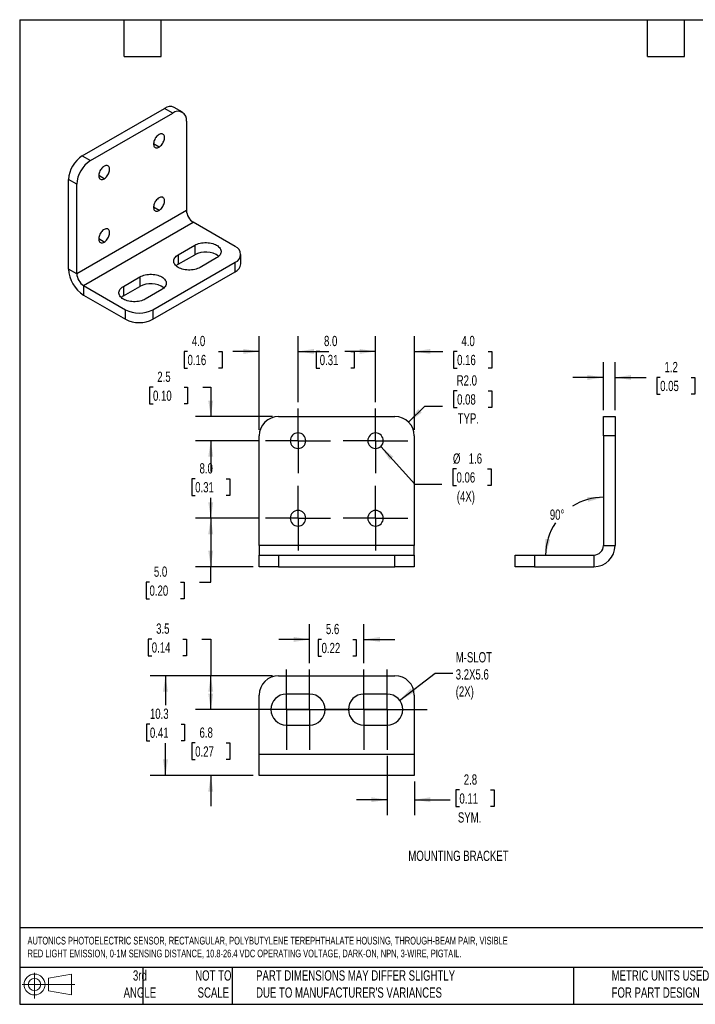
# Model space of a CAD drawing. Header units: millimetres. Extents: x 3 to 137, y 3 to 105.
# Tile 1 of 19: x 3 to 73, y 3 to 105. Entities that reach past the tile are written whole.
import ezdxf

# ---------------------------------------------------------------- set-up
doc = ezdxf.new("R2010")
doc.units = ezdxf.units.MM
doc.header["$LTSCALE"] = 0.5
doc.linetypes.add('CENTERX2', pattern=[20.32, 12.7, -2.54, 2.54, -2.54])
doc.layers.add('CENTER', color=40, linetype='CENTERX2')
doc.layers.add('DIMENSIONS', color=140, linetype='Continuous', lineweight=25)
doc.layers.add('TEXT', color=140, linetype='Continuous', lineweight=25)
doc.styles.add('SLDTEXTSTYLE0', font='TXT', dxfattribs={"width": 0.7})
doc.dimstyles.new('SLDDIMSTYLE0', dxfattribs={"dimtxt": 1.079004, "dimasz": 1.651, "dimexe": 0, "dimexo": 0.0625, "dimgap": 0.269751, "dimtad": 0, "dimtih": 1, "dimtoh": 1, "dimrnd": 1e-09, "dimzin": 12, "dimdsep": 46, "dimtxsty": 'SLDTEXTSTYLE0', "dimsah": 1, "dimcen": 0.09, "dimadec": 0, "dimazin": 3, "dimtfac": 1, "dimtofl": 0, "dimtmove": 0, "dimatfit": 3, "dimfxl": 0, "dimfrac": 2, "dimtolj": 1, "dimtzin": 12, "dimarcsym": 0})
doc.dimstyles.new('SLDDIMSTYLE1', dxfattribs={"dimtxt": 1.079004, "dimasz": 1.651, "dimexe": 0, "dimexo": 0.0625, "dimgap": 0.269751, "dimtad": 0, "dimtih": 1, "dimtoh": 1, "dimrnd": 1e-09, "dimzin": 4, "dimdsep": 46, "dimtxsty": 'SLDTEXTSTYLE0', "dimsah": 1, "dimcen": 0.09, "dimadec": 0, "dimazin": 1, "dimtfac": 1, "dimtofl": 0, "dimtmove": 0, "dimatfit": 3, "dimfxl": 0, "dimfrac": 2, "dimtolj": 1, "dimtzin": 12, "dimarcsym": 0})
doc.dimstyles.new('SLDDIMSTYLE2', dxfattribs={"dimtxt": 1.079004, "dimasz": 1.651, "dimexe": 0, "dimexo": 0.0625, "dimgap": 0.269751, "dimtad": 0, "dimtih": 1, "dimtoh": 1, "dimrnd": 1e-09, "dimzin": 12, "dimdsep": 46, "dimtxsty": 'SLDTEXTSTYLE0', "dimsah": 1, "dimcen": 0.09, "dimadec": 0, "dimazin": 3, "dimtfac": 1, "dimtmove": 0, "dimatfit": 0, "dimfxl": 0, "dimfrac": 2, "dimtolj": 1, "dimtzin": 12, "dimarcsym": 0})
doc.dimstyles.new('SLDDIMSTYLE3', dxfattribs={"dimtxt": 1.079004, "dimasz": 1.651, "dimexe": 0, "dimexo": 0.0625, "dimgap": 0.269751, "dimtad": 0, "dimtih": 1, "dimtoh": 1, "dimrnd": 1e-09, "dimzin": 4, "dimdsep": 46, "dimtxsty": 'SLDTEXTSTYLE0', "dimsah": 1, "dimcen": 0.09, "dimadec": 0, "dimazin": 1, "dimtfac": 1, "dimtmove": 0, "dimatfit": 0, "dimfxl": 0, "dimfrac": 2, "dimtolj": 1, "dimtzin": 12, "dimarcsym": 0})
doc.dimstyles.new('SLDDIMSTYLE5', dxfattribs={"dimtxt": 0.18, "dimasz": 1.651, "dimexe": 0, "dimexo": 0.0625, "dimgap": 0, "dimtad": 0, "dimtih": 1, "dimtoh": 1, "dimdec": 0, "dimrnd": 1e-09, "dimzin": 0, "dimdsep": 46, "dimtxsty": 'Standard', "dimsah": 1, "dimcen": 0.09, "dimadec": 0, "dimazin": 0, "dimtfac": 1.651, "dimtdec": 0, "dimtofl": 0, "dimtmove": 0, "dimatfit": 3, "dimfxl": 0, "dimfrac": 2, "dimtolj": 1, "dimtzin": 0, "dimarcsym": 0})
doc.dimstyles.new('SLDDIMSTYLE6', dxfattribs={"dimtxt": 1.079004, "dimasz": 1.651, "dimexe": 0, "dimexo": 0.0625, "dimgap": 0.269751, "dimtad": 0, "dimtih": 1, "dimtoh": 1, "dimrnd": 1e-09, "dimzin": 4, "dimdsep": 46, "dimtxsty": 'SLDTEXTSTYLE0', "dimsah": 1, "dimcen": 0, "dimadec": 0, "dimazin": 1, "dimtfac": 1, "dimtofl": 0, "dimtmove": 0, "dimatfit": 3, "dimfxl": 0, "dimfrac": 2, "dimtolj": 1, "dimtzin": 12, "dimarcsym": 0})
doc.dimstyles.new('SLDDIMSTYLE7', dxfattribs={"dimtxt": 1.079004, "dimasz": 1.651, "dimexe": 0, "dimexo": 0.0625, "dimgap": 0.269751, "dimtad": 0, "dimtih": 1, "dimtoh": 1, "dimrnd": 1e-09, "dimzin": 12, "dimdsep": 46, "dimtxsty": 'SLDTEXTSTYLE0', "dimsah": 1, "dimcen": 0, "dimadec": 0, "dimazin": 3, "dimtfac": 1, "dimtofl": 0, "dimtmove": 0, "dimatfit": 3, "dimfxl": 0, "dimfrac": 2, "dimtolj": 1, "dimtzin": 12, "dimarcsym": 0})
doc.dimstyles.new('SLDDIMSTYLE8', dxfattribs={"dimtxt": 1.079004, "dimasz": 1.651, "dimexe": 0, "dimexo": 0.0625, "dimgap": 0.269751, "dimtad": 0, "dimtih": 1, "dimtoh": 1, "dimdec": 4, "dimlfac": 0.5, "dimzin": 12, "dimdsep": 46, "dimtxsty": 'SLDTEXTSTYLE0', "dimsah": 1, "dimcen": 0.09, "dimadec": 0, "dimazin": 3, "dimtfac": 1, "dimtdec": 0, "dimtofl": 0, "dimtmove": 0, "dimatfit": 3, "dimfxl": 0, "dimfrac": 2, "dimtolj": 1, "dimtzin": 12, "dimarcsym": 0})

# ---------------------------------------------------------------- blocks, each defined once
blk = doc.blocks.new('Block11')
at = {"color": 7, "linetype": 'Continuous', "lineweight": 18}
for p, q in [((1.29, 2.66), (1.29, 0)), ((2.74, 2.08), (5.09, 2.52)), ((2.74, 0.8), (2.74, 2.08)), ((5.09, 2.52), (5.09, 0.37)), ((0, 1.44), (5.44, 1.44)), ((2.74, 0.8), (5.09, 0.37))]:
    blk.add_line(p, q, dxfattribs=at)
for radius in [1.08, 0.643]:
    blk.add_circle((1.29, 1.44), radius, dxfattribs=at)
blk = doc.blocks.new('Block12')
at = {"color": 7, "linetype": 'Continuous'}
blk.add_blockref('Block11', (0, 0), dxfattribs=at)
blk = doc.blocks.new('_D_12')
at = {"layer": 'DIMENSIONS'}
for p, q in [((22.89, 33.58), (22.89, 36.76)), ((28.31, 33.58), (21.3, 33.58)), ((21.28, 30.14), (20.92, 30.14)), ((20.92, 30.14), (20.92, 28.42)), ((24.49, 30.14), (24.85, 30.14)), ((24.85, 30.14), (24.85, 28.42)), ((20.92, 28.42), (21.28, 28.42)), ((24.85, 28.42), (24.49, 28.42)), ((27.25, 26.78), (21.3, 26.78)), ((22.89, 26.78), (22.89, 23.61))]:
    blk.add_line(p, q, dxfattribs=at)
for points in [[(22.89, 33.58), (23.14, 35.24), (22.63, 35.24)], [(22.89, 26.78), (22.63, 25.13), (23.14, 25.13)]]:
    blk.add_solid(points, dxfattribs=at)
at = {"layer": 'DIMENSIONS', "char_height": 1.058, "attachment_point": 1, "style": 'SLDTEXTSTYLE0'}
for s, insert in [('6.8', (21.73, 31.74)), ('0.27', (21.28, 29.79))]:
    blk.add_mtext(s, dxfattribs=dict(at, insert=insert))
blk = doc.blocks.new('_D_13')
at = {"layer": 'DIMENSIONS'}
for p, q in [((16.8, 40.87), (16.44, 40.87)), ((16.44, 40.87), (16.44, 39.15)), ((20.01, 40.87), (20.37, 40.87)), ((20.37, 40.87), (20.37, 39.15)), ((21.95, 40.87), (22.89, 40.87)), ((22.89, 40.87), (22.89, 37.08)), ((16.44, 39.15), (16.8, 39.15)), ((20.37, 39.15), (20.01, 39.15)), ((29.25, 37.08), (21.3, 37.08)), ((22.89, 33.58), (22.89, 37.08)), ((28.31, 33.58), (21.3, 33.58))]:
    blk.add_line(p, q, dxfattribs=at)
for points in [[(22.89, 37.08), (22.63, 35.43), (23.14, 35.43)], [(22.89, 33.58), (23.14, 35.24), (22.63, 35.24)]]:
    blk.add_solid(points, dxfattribs=at)
at = {"layer": 'DIMENSIONS', "char_height": 1.058, "attachment_point": 1, "style": 'SLDTEXTSTYLE0'}
for s, insert in [('3.5', (17.25, 42.47)), ('0.14', (16.8, 40.52))]:
    blk.add_mtext(s, dxfattribs=dict(at, insert=insert))
blk = doc.blocks.new('_D_14')
at = {"layer": 'DIMENSIONS'}
for p, q in [((29.25, 37.08), (16.63, 37.08)), ((18.21, 37.08), (18.21, 34.04)), ((16.61, 32.08), (16.25, 32.08)), ((16.25, 32.08), (16.25, 30.36)), ((19.82, 32.08), (20.18, 32.08)), ((20.18, 32.08), (20.18, 30.36)), ((16.25, 30.36), (16.61, 30.36)), ((18.21, 26.78), (18.21, 30.12)), ((20.18, 30.36), (19.82, 30.36)), ((27.25, 26.78), (16.63, 26.78))]:
    blk.add_line(p, q, dxfattribs=at)
for points in [[(18.21, 37.08), (17.96, 35.43), (18.47, 35.43)], [(18.21, 26.78), (18.47, 28.44), (17.96, 28.44)]]:
    blk.add_solid(points, dxfattribs=at)
at = {"layer": 'DIMENSIONS', "char_height": 1.058, "attachment_point": 1, "style": 'SLDTEXTSTYLE0'}
for s, insert in [('10.3', (16.61, 33.69)), ('0.41', (16.61, 31.73))]:
    blk.add_mtext(s, dxfattribs=dict(at, insert=insert))
blk = doc.blocks.new('_D_15')
at = {"layer": 'DIMENSIONS'}
for p, q in [((41.09, 28.81), (41.09, 22.7)), ((43.89, 26.15), (43.89, 22.7)), ((48.54, 25.29), (48.18, 25.29)), ((48.18, 25.29), (48.18, 23.58)), ((51.75, 25.29), (52.11, 25.29)), ((52.11, 25.29), (52.11, 23.58)), ((41.09, 24.28), (37.91, 24.28)), ((43.89, 24.28), (47.58, 24.28)), ((48.18, 23.58), (48.54, 23.58)), ((52.11, 23.58), (51.75, 23.58))]:
    blk.add_line(p, q, dxfattribs=at)
for points in [[(41.09, 24.28), (39.44, 24.54), (39.44, 24.03)], [(43.89, 24.28), (45.54, 24.03), (45.54, 24.54)]]:
    blk.add_solid(points, dxfattribs=at)
at = {"layer": 'DIMENSIONS', "char_height": 1.058, "attachment_point": 1, "style": 'SLDTEXTSTYLE0'}
for s, insert in [('2.8', (48.99, 26.9)), ('0.11', (48.54, 24.94)), ('SYM.', (48.38, 22.99))]:
    blk.add_mtext(s, dxfattribs=dict(at, insert=insert))
blk = doc.blocks.new('_D_16')
at = {"layer": 'DIMENSIONS'}
for p, q in [((33.09, 38.36), (33.09, 42.41)), ((38.69, 38.36), (38.69, 42.41)), ((33.09, 40.82), (29.91, 40.82)), ((34.32, 40.82), (33.96, 40.82)), ((33.96, 40.82), (33.96, 39.11)), ((37.53, 40.82), (37.89, 40.82)), ((37.89, 40.82), (37.89, 39.11)), ((38.69, 40.82), (41.86, 40.82)), ((33.96, 39.11), (34.32, 39.11)), ((37.89, 39.11), (37.53, 39.11))]:
    blk.add_line(p, q, dxfattribs=at)
for points in [[(33.09, 40.82), (31.44, 41.08), (31.44, 40.57)], [(38.69, 40.82), (40.34, 40.57), (40.34, 41.08)]]:
    blk.add_solid(points, dxfattribs=at)
at = {"layer": 'DIMENSIONS', "char_height": 1.058, "attachment_point": 1, "style": 'SLDTEXTSTYLE0'}
for s, insert in [('5.6', (34.77, 42.43)), ('0.22', (34.32, 40.47))]:
    blk.add_mtext(s, dxfattribs=dict(at, insert=insert))
blk = doc.blocks.new('SW_CENTERMARKSYMBOL_3')
at = {"layer": 'CENTER', "color": 0}
for p, q in [((0, 2.54), (0, 4.14)), ((0, 0), (0, 2.54)), ((-2.54, 0), (-4.14, 0)), ((0, 0), (-2.54, 0)), ((0, 0), (0, -2.54)), ((0, 0), (2.54, 0)), ((2.54, 0), (4.14, 0)), ((0, -2.54), (0, -4.14))]:
    blk.add_line(p, q, dxfattribs=at)
blk = doc.blocks.new('SW_CENTERMARKSYMBOL_4')
at = {"layer": 'CENTER', "color": 0}
for p, q in [((0, 2.54), (0, 4.14)), ((0, 0), (0, 2.54)), ((-2.54, 0), (-4.14, 0)), ((0, 0), (-2.54, 0)), ((0, 0), (0, -2.54)), ((0, 0), (2.54, 0)), ((2.54, 0), (4.14, 0)), ((0, -2.54), (0, -4.14))]:
    blk.add_line(p, q, dxfattribs=at)
blk = doc.blocks.new('SW_CENTERMARKSYMBOL_5')
at = {"layer": 'CENTER', "color": 0}
for p, q in [((0, 2.54), (0, 4.14)), ((0, 0), (0, 2.54)), ((-2.54, 0), (-4.14, 0)), ((0, 0), (-2.54, 0)), ((0, 0), (0, -2.54)), ((0, 0), (2.54, 0)), ((2.54, 0), (4.14, 0)), ((0, -2.54), (0, -4.14))]:
    blk.add_line(p, q, dxfattribs=at)
blk = doc.blocks.new('SW_CENTERMARKSYMBOL_6')
at = {"layer": 'CENTER', "color": 0}
for p, q in [((0, 2.54), (0, 4.14)), ((0, 0), (0, 2.54)), ((-2.54, 0), (-4.14, 0)), ((0, 0), (-2.54, 0)), ((0, 0), (0, -2.54)), ((0, 0), (2.54, 0)), ((2.54, 0), (4.14, 0)), ((0, -2.54), (0, -4.14))]:
    blk.add_line(p, q, dxfattribs=at)
blk = doc.blocks.new('_D_17')
at = {"layer": 'DIMENSIONS'}
for p, q in [((48.3, 66.47), (47.94, 66.47)), ((47.94, 66.47), (47.94, 64.75)), ((51.51, 66.47), (51.87, 66.47)), ((51.87, 66.47), (51.87, 64.75)), ((43.3, 63.24), (44.96, 64.9)), ((44.96, 64.9), (46.79, 64.9)), ((47.94, 64.75), (48.3, 64.75)), ((51.87, 64.75), (51.51, 64.75))]:
    blk.add_line(p, q, dxfattribs=at)
blk.add_solid([(43.3, 63.24), (44.65, 64.23), (44.29, 64.59)], dxfattribs=at)
at = {"layer": 'DIMENSIONS', "char_height": 1.058, "attachment_point": 1, "style": 'SLDTEXTSTYLE0'}
for s, insert in [('R2.0', (48.26, 68.08)), ('0.08', (48.3, 66.12)), ('TYP.', (48.36, 64.16))]:
    blk.add_mtext(s, dxfattribs=dict(at, insert=insert))
blk = doc.blocks.new('_D_18')
at = {"layer": 'DIMENSIONS'}
for p, q in [((40.42, 60.74), (43.94, 56.85)), ((48.24, 58.42), (47.87, 58.42)), ((47.87, 58.42), (47.87, 56.7)), ((51.44, 58.42), (51.8, 58.42)), ((51.8, 58.42), (51.8, 56.7)), ((43.94, 56.85), (46.72, 56.85)), ((47.87, 56.7), (48.24, 56.7)), ((51.8, 56.7), (51.44, 56.7))]:
    blk.add_line(p, q, dxfattribs=at)
blk.add_solid([(40.42, 60.74), (41.34, 59.34), (41.72, 59.68)], dxfattribs=at)
at = {"layer": 'DIMENSIONS', "char_height": 1.058, "attachment_point": 1, "style": 'SLDTEXTSTYLE0'}
for s, insert in [('%%c', (47.87, 60.02)), ('1.6', (49.5, 60.02)), ('0.06', (48.24, 58.07)), ('(4X)', (48.27, 56.11))]:
    blk.add_mtext(s, dxfattribs=dict(at, insert=insert))
blk = doc.blocks.new('_D_19')
at = {"layer": 'DIMENSIONS'}
for p, q in [((27.91, 61.33), (21.3, 61.33)), ((22.89, 61.33), (22.89, 59.36)), ((21.28, 57.41), (20.92, 57.41)), ((20.92, 57.41), (20.92, 55.69)), ((24.49, 57.41), (24.85, 57.41)), ((24.85, 57.41), (24.85, 55.69)), ((20.92, 55.69), (21.28, 55.69)), ((22.89, 53.33), (22.89, 55.45)), ((24.85, 55.69), (24.49, 55.69)), ((27.91, 53.33), (21.3, 53.33))]:
    blk.add_line(p, q, dxfattribs=at)
for points in [[(22.89, 61.33), (22.63, 59.68), (23.14, 59.68)], [(22.89, 53.33), (23.14, 54.98), (22.63, 54.98)]]:
    blk.add_solid(points, dxfattribs=at)
at = {"layer": 'DIMENSIONS', "char_height": 1.058, "attachment_point": 1, "style": 'SLDTEXTSTYLE0'}
for s, insert in [('8.0', (21.73, 59.01)), ('0.31', (21.28, 57.06))]:
    blk.add_mtext(s, dxfattribs=dict(at, insert=insert))
blk = doc.blocks.new('_D_20')
at = {"layer": 'DIMENSIONS'}
for p, q in [((16.93, 66.86), (16.56, 66.86)), ((16.56, 66.86), (16.56, 65.14)), ((20.13, 66.86), (20.49, 66.86)), ((20.49, 66.86), (20.49, 65.14)), ((22.08, 66.86), (22.89, 66.86)), ((22.89, 66.86), (22.89, 63.83)), ((16.56, 65.14), (16.93, 65.14)), ((20.49, 65.14), (20.13, 65.14)), ((29.25, 63.83), (21.3, 63.83)), ((27.91, 61.33), (21.3, 61.33)), ((22.89, 61.33), (22.89, 58.16))]:
    blk.add_line(p, q, dxfattribs=at)
for points in [[(22.89, 63.83), (23.14, 65.48), (22.63, 65.48)], [(22.89, 61.33), (22.63, 59.68), (23.14, 59.68)]]:
    blk.add_solid(points, dxfattribs=at)
at = {"layer": 'DIMENSIONS', "char_height": 1.058, "attachment_point": 1, "style": 'SLDTEXTSTYLE0'}
for s, insert in [('2.5', (17.37, 68.46)), ('0.10', (16.93, 66.51))]:
    blk.add_mtext(s, dxfattribs=dict(at, insert=insert))
blk = doc.blocks.new('_D_21')
at = {"layer": 'DIMENSIONS'}
for p, q in [((27.91, 53.33), (21.3, 53.33)), ((22.89, 53.33), (22.89, 48.33)), ((27.25, 48.33), (21.3, 48.33)), ((22.89, 46.74), (22.89, 48.33)), ((16.57, 46.74), (16.21, 46.74)), ((16.21, 46.74), (16.21, 45.03)), ((19.78, 46.74), (20.14, 46.74)), ((20.14, 46.74), (20.14, 45.03)), ((21.72, 46.74), (22.89, 46.74)), ((16.21, 45.03), (16.57, 45.03)), ((20.14, 45.03), (19.78, 45.03))]:
    blk.add_line(p, q, dxfattribs=at)
for points in [[(22.89, 53.33), (22.63, 51.68), (23.14, 51.68)], [(22.89, 48.33), (23.14, 49.98), (22.63, 49.98)]]:
    blk.add_solid(points, dxfattribs=at)
at = {"layer": 'DIMENSIONS', "char_height": 1.058, "attachment_point": 1, "style": 'SLDTEXTSTYLE0'}
for s, insert in [('5.0', (17.02, 48.35)), ('0.20', (16.57, 46.39))]:
    blk.add_mtext(s, dxfattribs=dict(at, insert=insert))
blk = doc.blocks.new('_D_22')
at = {"layer": 'DIMENSIONS'}
for p, q in [((27.89, 62.47), (27.89, 72.13)), ((31.89, 65.31), (31.89, 72.13)), ((20.49, 70.54), (20.13, 70.54)), ((20.13, 70.54), (20.13, 68.83)), ((23.7, 70.54), (24.06, 70.54)), ((24.06, 70.54), (24.06, 68.83)), ((27.89, 70.54), (25.16, 70.54)), ((31.89, 70.54), (35.06, 70.54)), ((20.13, 68.83), (20.49, 68.83)), ((24.06, 68.83), (23.7, 68.83))]:
    blk.add_line(p, q, dxfattribs=at)
for points in [[(27.89, 70.54), (26.24, 70.8), (26.24, 70.29)], [(31.89, 70.54), (33.54, 70.29), (33.54, 70.8)]]:
    blk.add_solid(points, dxfattribs=at)
at = {"layer": 'DIMENSIONS', "char_height": 1.058, "attachment_point": 1, "style": 'SLDTEXTSTYLE0'}
for s, insert in [('4.0', (20.94, 72.15)), ('0.16', (20.49, 70.19))]:
    blk.add_mtext(s, dxfattribs=dict(at, insert=insert))
blk = doc.blocks.new('_D_23')
at = {"layer": 'DIMENSIONS'}
for p, q in [((31.89, 65.31), (31.89, 72.13)), ((39.89, 65.31), (39.89, 72.13)), ((31.89, 70.54), (32.66, 70.54)), ((34.13, 70.54), (33.76, 70.54)), ((33.76, 70.54), (33.76, 68.83)), ((37.33, 70.54), (37.69, 70.54)), ((37.69, 70.54), (37.69, 68.83)), ((39.89, 70.54), (38.79, 70.54)), ((33.76, 68.83), (34.13, 68.83)), ((37.69, 68.83), (37.33, 68.83))]:
    blk.add_line(p, q, dxfattribs=at)
for points in [[(31.89, 70.54), (33.54, 70.29), (33.54, 70.8)], [(39.89, 70.54), (38.24, 70.8), (38.24, 70.29)]]:
    blk.add_solid(points, dxfattribs=at)
at = {"layer": 'DIMENSIONS', "char_height": 1.058, "attachment_point": 1, "style": 'SLDTEXTSTYLE0'}
for s, insert in [('8.0', (34.57, 72.15)), ('0.31', (34.13, 70.19))]:
    blk.add_mtext(s, dxfattribs=dict(at, insert=insert))
blk = doc.blocks.new('_D_24')
at = {"layer": 'DIMENSIONS'}
for p, q in [((39.89, 65.31), (39.89, 72.13)), ((43.89, 62.47), (43.89, 72.13)), ((39.89, 70.54), (36.71, 70.54)), ((43.89, 70.54), (46.84, 70.54)), ((48.3, 70.54), (47.94, 70.54)), ((47.94, 70.54), (47.94, 68.83)), ((51.51, 70.54), (51.87, 70.54)), ((51.87, 70.54), (51.87, 68.83)), ((47.94, 68.83), (48.3, 68.83)), ((51.87, 68.83), (51.51, 68.83))]:
    blk.add_line(p, q, dxfattribs=at)
for points in [[(39.89, 70.54), (38.24, 70.8), (38.24, 70.29)], [(43.89, 70.54), (45.54, 70.29), (45.54, 70.8)]]:
    blk.add_solid(points, dxfattribs=at)
at = {"layer": 'DIMENSIONS', "char_height": 1.058, "attachment_point": 1, "style": 'SLDTEXTSTYLE0'}
for s, insert in [('4.0', (48.75, 72.15)), ('0.16', (48.3, 70.19))]:
    blk.add_mtext(s, dxfattribs=dict(at, insert=insert))
blk = doc.blocks.new('SW_CENTERMARKSYMBOL_7')
at = {"layer": 'CENTER', "color": 0}
for p, q in [((0, 2.54), (0, 3.34)), ((0, 0), (0, 2.54)), ((-2.54, 0), (-3.34, 0)), ((0, 0), (-2.54, 0)), ((0, 0), (0, -2.54)), ((0, 0), (2.54, 0)), ((2.54, 0), (3.34, 0)), ((0, -2.54), (0, -3.34))]:
    blk.add_line(p, q, dxfattribs=at)
blk = doc.blocks.new('SW_CENTERMARKSYMBOL_8')
at = {"layer": 'CENTER', "color": 0}
for p, q in [((0, 2.54), (0, 3.34)), ((0, 0), (0, 2.54)), ((-2.54, 0), (-3.34, 0)), ((0, 0), (-2.54, 0)), ((0, 0), (0, -2.54)), ((0, 0), (2.54, 0)), ((2.54, 0), (3.34, 0)), ((0, -2.54), (0, -3.34))]:
    blk.add_line(p, q, dxfattribs=at)
blk = doc.blocks.new('SW_CENTERMARKSYMBOL_9')
at = {"layer": 'CENTER', "color": 0}
for p, q in [((0, 2.54), (0, 3.34)), ((0, 0), (0, 2.54)), ((-2.54, 0), (-3.34, 0)), ((0, 0), (-2.54, 0)), ((0, 0), (0, -2.54)), ((0, 0), (2.54, 0)), ((2.54, 0), (3.34, 0)), ((0, -2.54), (0, -3.34))]:
    blk.add_line(p, q, dxfattribs=at)
blk = doc.blocks.new('SW_CENTERMARKSYMBOL_10')
at = {"layer": 'CENTER', "color": 0}
for p, q in [((0, 2.54), (0, 3.34)), ((0, 0), (0, 2.54)), ((-2.54, 0), (-3.34, 0)), ((0, 0), (-2.54, 0)), ((0, 0), (0, -2.54)), ((0, 0), (2.54, 0)), ((2.54, 0), (3.34, 0)), ((0, -2.54), (0, -3.34))]:
    blk.add_line(p, q, dxfattribs=at)
blk = doc.blocks.new('_D_25')
at = {"layer": 'DIMENSIONS'}
for p, q in [((63.4, 64.47), (63.4, 69.45)), ((64.6, 64.47), (64.6, 69.45)), ((63.4, 67.86), (60.23, 67.86)), ((64.6, 67.86), (67.79, 67.86)), ((69.25, 67.86), (68.89, 67.86)), ((68.89, 67.86), (68.89, 66.14)), ((72.45, 67.86), (72.82, 67.86)), ((72.82, 67.86), (72.82, 66.14)), ((68.89, 66.14), (69.25, 66.14)), ((72.82, 66.14), (72.45, 66.14))]:
    blk.add_line(p, q, dxfattribs=at)
for points in [[(63.4, 67.86), (61.75, 68.11), (61.75, 67.6)], [(64.6, 67.86), (66.25, 67.6), (66.25, 68.11)]]:
    blk.add_solid(points, dxfattribs=at)
at = {"layer": 'DIMENSIONS', "char_height": 1.058, "attachment_point": 1, "style": 'SLDTEXTSTYLE0'}
for s, insert in [('1.2', (69.7, 69.46)), ('0.05', (69.25, 67.51))]:
    blk.add_mtext(s, dxfattribs=dict(at, insert=insert))
blk = doc.blocks.new('_D_26')
at = {"layer": 'DIMENSIONS'}
for start, end in [(90, 122.1858), (145.9995, 180)]:
    blk.add_arc((63.4, 49.53), 5.97, start, end, dxfattribs=at)
for points in [[(63.4, 55.5), (61.73, 55.53), (61.8, 55.03)], [(57.43, 49.53), (57.9, 51.13), (57.4, 51.2)]]:
    blk.add_solid(points, dxfattribs=at)
at = {"layer": 'DIMENSIONS', "insert": (57.87, 54.23), "char_height": 1.058, "attachment_point": 1, "style": 'SLDTEXTSTYLE0'}
blk.add_mtext('90°', dxfattribs=at)

msp = doc.modelspace()

# ---------------------------------------------------------------- linework, layer by layer
for p, q in [((9.62993, 90.72581), (18.11521, 95.62426)), ((18.96373, 95.13442), (18.11521, 95.62426)), ((19.96365, 95.23343), (19.11513, 95.72328)), ((10.47845, 90.23597), (18.96373, 95.13442)), ((20.37795, 94.31774), (20.37795, 85.09083)), ((17.54952, 91.62342), (16.98384, 91.94999)), ((9.62993, 90.72581), (10.47845, 90.23597)), ((11.89267, 88.35779), (11.32698, 88.68435)), ((9.06424, 87.78648), (8.21571, 88.27632)), ((8.21571, 79.04941), (8.21571, 88.27632)), ((9.06424, 78.55957), (9.06424, 87.78648)), ((17.54952, 85.0911), (16.98384, 85.41766)), ((20.37795, 85.09083), (9.06424, 78.55957)), ((9.77135, 77.33482), (21.08506, 83.86609)), ((25.39841, 81.37604), (21.08506, 83.86609)), ((11.89267, 81.82546), (11.32698, 82.15203)), ((19.52942, 80.51881), (21.22648, 81.4985)), ((21.22648, 81.4985), (21.22648, 80.51865)), ((19.52942, 80.51881), (19.52942, 79.53896)), ((19.52942, 79.53896), (21.22648, 80.51865)), ((25.98419, 79.57978), (25.98419, 80.55963)), ((16.91313, 74.84478), (25.39841, 79.74323)), ((23.48922, 80.19225), (21.79216, 79.21256)), ((25.39841, 78.76338), (25.39841, 79.74323)), ((9.06424, 78.55957), (8.21571, 79.04941)), ((13.87257, 77.25318), (15.56962, 78.23287)), ((15.56962, 78.23287), (15.56962, 77.25302)), ((16.91313, 73.86493), (25.39841, 78.76338)), ((9.77135, 77.33482), (14.0847, 74.84478)), ((9.77135, 77.33482), (9.77135, 76.35497)), ((13.87257, 77.25318), (13.87257, 76.27333)), ((13.87257, 76.27333), (15.56962, 77.25302)), ((9.77135, 76.35497), (14.0847, 73.86493)), ((17.83236, 76.92662), (16.13531, 75.94693)), ((14.0847, 73.86493), (14.0847, 74.84478)), ((16.91313, 74.84478), (16.91313, 73.86493)), ((29.88699, 63.83036), (41.88699, 63.83036)), ((63.40009, 63.83036), (64.60009, 63.83036)), ((63.40009, 61.83036), (63.40009, 63.83036)), ((64.60009, 63.83036), (64.60009, 61.83036)), ((27.88699, 50.53036), (27.88699, 61.83036)), ((43.88699, 61.83036), (43.88699, 50.53036)), ((63.40009, 61.83036), (63.40009, 50.53036)), ((64.60009, 61.83036), (63.40009, 61.83036)), ((64.60009, 61.83036), (64.60009, 50.53036)), ((43.88699, 50.53036), (27.88699, 50.53036)), ((27.88699, 50.53036), (27.88699, 49.53036)), ((43.88699, 49.53036), (43.88699, 50.53036)), ((63.40009, 50.53036), (64.60009, 50.53036)), ((27.88699, 48.33036), (27.88699, 49.53036)), ((27.88699, 49.53036), (29.88699, 49.53036)), ((29.88699, 49.53036), (29.88699, 48.33036)), ((29.88699, 49.53036), (41.88699, 49.53036)), ((41.88699, 48.33036), (41.88699, 49.53036)), ((41.88699, 49.53036), (43.88699, 49.53036)), ((43.88699, 49.53036), (43.88699, 48.33036)), ((54.30009, 48.33036), (54.30009, 49.53036)), ((54.30009, 49.53036), (56.30009, 49.53036)), ((56.30009, 49.53036), (56.30009, 48.33036)), ((56.30009, 49.53036), (62.40009, 49.53036)), ((62.40009, 49.53036), (62.40009, 48.33036)), ((29.88699, 48.33036), (27.88699, 48.33036)), ((29.88699, 48.33036), (41.88699, 48.33036)), ((43.88699, 48.33036), (41.88699, 48.33036)), ((56.30009, 48.33036), (54.30009, 48.33036)), ((56.30009, 48.33036), (62.40009, 48.33036)), ((29.88699, 37.08429), (41.88699, 37.08429)), ((27.88699, 28.98429), (27.88699, 35.08429)), ((33.08699, 35.18429), (30.68699, 35.18429)), ((41.08699, 35.18429), (38.68699, 35.18429)), ((43.88699, 35.08429), (43.88699, 28.98429)), ((30.68699, 31.98429), (33.08699, 31.98429)), ((38.68699, 31.98429), (41.08699, 31.98429)), ((27.88699, 26.78429), (27.88699, 28.98429)), ((27.88699, 28.98429), (43.88699, 28.98429)), ((43.88699, 28.98429), (43.88699, 26.78429)), ((43.88699, 26.78429), (27.88699, 26.78429))]:
    msp.add_line(p, q)
at = {"flags": 128}
for points in [[(17.54952, 92.92989), (17.46521, 92.87392), (17.38278, 92.80461), (17.30408, 92.72351), (17.23086, 92.63242), (17.16476, 92.53339), (17.10725, 92.42862), (17.05962, 92.32046), (17.02294, 92.21132), (16.99802, 92.10364), (16.98542, 91.99982), (16.98542, 91.90219), (16.99802, 91.81292), (17.02294, 91.73401), (17.05962, 91.66723), (17.10725, 91.61405), (17.16476, 91.57568), (17.23086, 91.55297), (17.30408, 91.54642), (17.38278, 91.55619), (17.46521, 91.58205), (17.54952, 91.62342)], [(17.54952, 91.62342), (17.63383, 91.67939), (17.71626, 91.7487), (17.79496, 91.8298), (17.86818, 91.92089), (17.93429, 92.01992), (17.99179, 92.12469), (18.03942, 92.23285), (18.0761, 92.34199), (18.10102, 92.44967), (18.11362, 92.55349), (18.11362, 92.65112), (18.10102, 92.74039), (18.0761, 92.8193), (18.03942, 92.88608), (17.99179, 92.93926), (17.93429, 92.97763), (17.86818, 93.00034), (17.79496, 93.00689), (17.71626, 92.99712), (17.63383, 92.97126), (17.54952, 92.92989)], [(11.89267, 89.66426), (11.80836, 89.60829), (11.72593, 89.53898), (11.64723, 89.45787), (11.57401, 89.36679), (11.5079, 89.26776), (11.4504, 89.16299), (11.40277, 89.05483), (11.36609, 88.94569), (11.34116, 88.83801), (11.32856, 88.73419), (11.32856, 88.63656), (11.34116, 88.54729), (11.36609, 88.46838), (11.40277, 88.40159), (11.4504, 88.34842), (11.5079, 88.31005), (11.57401, 88.28734), (11.64723, 88.28079), (11.72593, 88.29056), (11.80836, 88.31641), (11.89267, 88.35779)], [(11.89267, 88.35779), (11.97698, 88.41376), (12.05941, 88.48307), (12.13811, 88.56417), (12.21133, 88.65526), (12.27743, 88.75429), (12.33494, 88.85906), (12.38256, 88.96722), (12.41925, 89.07636), (12.44417, 89.18404), (12.45677, 89.28786), (12.45677, 89.38549), (12.44417, 89.47476), (12.41925, 89.55366), (12.38256, 89.62045), (12.33494, 89.67362), (12.27743, 89.712), (12.21133, 89.73471), (12.13811, 89.74126), (12.05941, 89.73149), (11.97698, 89.70563), (11.89267, 89.66426)], [(17.54952, 86.39756), (17.46521, 86.34159), (17.38278, 86.27228), (17.30408, 86.19118), (17.23086, 86.1001), (17.16476, 86.00106), (17.10725, 85.8963), (17.05962, 85.78813), (17.02294, 85.67899), (16.99802, 85.57131), (16.98542, 85.46749), (16.98542, 85.36986), (16.99802, 85.2806), (17.02294, 85.20169), (17.05962, 85.1349), (17.10725, 85.08173), (17.16476, 85.04336), (17.23086, 85.02064), (17.30408, 85.0141), (17.38278, 85.02386), (17.46521, 85.04972), (17.54952, 85.0911)], [(17.54952, 85.0911), (17.63383, 85.14706), (17.71626, 85.21637), (17.79496, 85.29748), (17.86818, 85.38856), (17.93429, 85.48759), (17.99179, 85.59236), (18.03942, 85.70052), (18.0761, 85.80967), (18.10102, 85.91735), (18.11362, 86.02116), (18.11362, 86.1188), (18.10102, 86.20806), (18.0761, 86.28697), (18.03942, 86.35376), (17.99179, 86.40693), (17.93429, 86.4453), (17.86818, 86.46801), (17.79496, 86.47456), (17.71626, 86.4648), (17.63383, 86.43894), (17.54952, 86.39756)], [(11.89267, 83.13193), (11.80836, 83.07596), (11.72593, 83.00665), (11.64723, 82.92555), (11.57401, 82.83446), (11.5079, 82.73543), (11.4504, 82.63066), (11.40277, 82.5225), (11.36609, 82.41336), (11.34116, 82.30568), (11.32856, 82.20186), (11.32856, 82.10423), (11.34116, 82.01496), (11.36609, 81.93605), (11.40277, 81.86927), (11.4504, 81.8161), (11.5079, 81.77772), (11.57401, 81.75501), (11.64723, 81.74846), (11.72593, 81.75823), (11.80836, 81.78409), (11.89267, 81.82546)], [(11.89267, 81.82546), (11.97698, 81.88143), (12.05941, 81.95074), (12.13811, 82.03184), (12.21133, 82.12293), (12.27743, 82.22196), (12.33494, 82.32673), (12.38256, 82.43489), (12.41925, 82.54403), (12.44417, 82.65171), (12.45677, 82.75553), (12.45677, 82.85316), (12.44417, 82.94243), (12.41925, 83.02134), (12.38256, 83.08812), (12.33494, 83.1413), (12.27743, 83.17967), (12.21133, 83.20238), (12.13811, 83.20893), (12.05941, 83.19916), (11.97698, 83.1733), (11.89267, 83.13193)], [(21.22648, 81.4985), (21.35093, 81.56319), (21.48642, 81.62002), (21.63146, 81.66836), (21.78446, 81.70769), (21.94374, 81.73756), (22.10755, 81.75766), (22.27411, 81.76777), (22.44158, 81.76777), (22.60814, 81.75766), (22.77196, 81.73756), (22.93124, 81.70769), (23.08423, 81.66836), (23.22927, 81.62002), (23.36476, 81.56319), (23.48922, 81.4985), (23.60128, 81.42665), (23.69972, 81.34844), (23.78346, 81.26471), (23.85158, 81.17639), (23.90333, 81.08444), (23.93815, 80.98987), (23.95565, 80.89372), (23.95565, 80.79704), (23.93815, 80.70088), (23.90333, 80.60632), (23.85158, 80.51437), (23.78346, 80.42604), (23.69972, 80.34231), (23.60128, 80.2641), (23.48922, 80.19225)], [(21.79216, 79.21256), (21.6677, 79.14787), (21.53221, 79.09104), (21.38718, 79.0427), (21.23418, 79.00338), (21.0749, 78.9735), (20.91109, 78.9534), (20.74453, 78.94329), (20.57705, 78.94329), (20.4105, 78.9534), (20.24668, 78.9735), (20.0874, 79.00338), (19.93441, 79.0427), (19.78937, 79.09104), (19.65388, 79.14787), (19.52942, 79.21256), (19.41736, 79.28441), (19.31892, 79.36262), (19.23518, 79.44635), (19.16706, 79.53468), (19.11531, 79.62663), (19.08049, 79.72119), (19.06298, 79.81735), (19.06298, 79.91403), (19.08049, 80.01018), (19.11531, 80.10475), (19.16706, 80.1967), (19.23518, 80.28502), (19.31892, 80.36875), (19.41736, 80.44696), (19.52942, 80.51881)], [(15.56962, 78.23287), (15.69408, 78.29756), (15.82957, 78.35439), (15.97461, 78.40273), (16.1276, 78.44205), (16.28688, 78.47193), (16.4507, 78.49203), (16.61726, 78.50214), (16.78473, 78.50214), (16.95129, 78.49203), (17.1151, 78.47193), (17.27438, 78.44205), (17.42738, 78.40273), (17.57242, 78.35439), (17.70791, 78.29756), (17.83236, 78.23287), (17.94443, 78.16102), (18.04287, 78.08281), (18.1266, 77.99908), (18.19472, 77.91075), (18.24647, 77.8188), (18.28129, 77.72424), (18.2988, 77.62808), (18.2988, 77.5314), (18.28129, 77.43525), (18.24647, 77.34068), (18.19472, 77.24873), (18.1266, 77.16041), (18.04287, 77.07668), (17.94443, 76.99847), (17.83236, 76.92662)], [(16.13531, 75.94693), (16.01085, 75.88223), (15.87536, 75.82541), (15.73032, 75.77707), (15.57733, 75.73774), (15.41805, 75.70787), (15.25423, 75.68777), (15.08767, 75.67766), (14.9202, 75.67766), (14.75364, 75.68777), (14.58983, 75.70787), (14.43055, 75.73774), (14.27755, 75.77707), (14.13251, 75.82541), (13.99702, 75.88223), (13.87257, 75.94693), (13.7605, 76.01878), (13.66206, 76.09699), (13.57833, 76.18072), (13.51021, 76.26904), (13.45846, 76.36099), (13.42364, 76.45556), (13.40613, 76.55171), (13.40613, 76.64839), (13.42364, 76.74455), (13.45846, 76.83911), (13.51021, 76.93106), (13.57833, 77.01939), (13.66206, 77.10312), (13.7605, 77.18133), (13.87257, 77.25318)]]:
    msp.add_lwpolyline(points, dxfattribs=at)
for centre, radius, start, end in [((18.69935, 94.82367), 0.99104, 65.1946579, 126.1158005), ((19.51366, 94.4539), 0.87494, 351.0475774, 128.9416708), ((11.27973, 88.1403), 3.06704, 122.5418122, 177.4581877), ((12.12826, 87.65046), 3.06704, 122.541862, 177.4581379), ((21.91316, 85.16069), 1.5368, 182.6054785, 237.3945217), ((25.08428, 80.55963), 0.87476, 291.0452497, 68.9547503), ((22.3425, 78.4881), 2.31703, 53.6994723, 118.7938215), ((20.13486, 78.46752), 1.23067, 119.4695454, 132.4382347), ((24.98421, 79.67893), 1.00489, 294.3421384, 354.3377206), ((11.58613, 79.19903), 3.37374, 182.5418123, 237.4581878), ((10.59946, 78.62943), 1.5368, 182.6054785, 237.3945217), ((16.68564, 75.22247), 2.31703, 53.6994723, 118.7938215), ((14.47801, 75.20189), 1.23067, 119.4695454, 132.4382347), ((15.49891, 77.56679), 3.06747, 242.5460282, 297.4539718), ((15.49891, 76.58694), 3.06747, 242.5460282, 297.4539718), ((29.88699, 61.83036), 2, 90, 180), ((41.88699, 61.83036), 2, 0, 90), ((31.88699, 61.33036), 0.8, 90, 270), ((31.88699, 61.33036), 0.8, 270, 90), ((39.88699, 61.33036), 0.8, 90, 270), ((39.88699, 61.33036), 0.8, 270, 90), ((31.88699, 53.33036), 0.8, 90, 270), ((31.88699, 53.33036), 0.8, 270, 90), ((39.88699, 53.33036), 0.8, 90, 270), ((39.88699, 53.33036), 0.8, 270, 90), ((62.40009, 50.53036), 1, 270, 0), ((62.40009, 50.53036), 2.2, 270, 0), ((29.88699, 35.08429), 2, 90, 180), ((41.88699, 35.08429), 2, 0, 90), ((30.68699, 33.58429), 1.6, 90, 270), ((33.08699, 33.58429), 1.6, 270, 90), ((38.68699, 33.58429), 1.6, 90, 270), ((41.08699, 33.58429), 1.6, 270, 90)]:
    msp.add_arc(centre, radius, start, end)
at = {"layer": 'TEXT'}
for p, q in [((3.175, 104.775), (136.525, 104.775)), ((3.175, 104.775), (3.175, 3.175)), ((13.97, 100.965), (13.97, 104.775)), ((17.78, 100.965), (17.78, 104.775)), ((67.945, 100.965), (67.945, 104.775)), ((71.755, 100.965), (71.755, 104.775)), ((13.97, 100.965), (17.78, 100.965)), ((67.945, 100.965), (71.755, 100.965)), ((136.525, 11.06305), (3.175, 11.06305)), ((136.525, 6.985), (3.175, 6.985)), ((15.875, 6.985), (15.875, 3.175)), ((25.10581, 6.985), (25.10581, 3.175)), ((60.32324, 6.985), (60.32324, 3.175)), ((3.175, 3.175), (136.525, 3.175))]:
    msp.add_line(p, q, dxfattribs=at)

# ---------------------------------------------------------------- block references
at = {"layer": 'CENTER'}
for name, p in [('SW_CENTERMARKSYMBOL_7', (31.88699, 61.33036)), ('SW_CENTERMARKSYMBOL_8', (39.88699, 61.33036)), ('SW_CENTERMARKSYMBOL_10', (31.88699, 53.33036)), ('SW_CENTERMARKSYMBOL_9', (39.88699, 53.33036)), ('SW_CENTERMARKSYMBOL_4', (30.68699, 33.58429)), ('SW_CENTERMARKSYMBOL_3', (33.08699, 33.58429)), ('SW_CENTERMARKSYMBOL_5', (38.68699, 33.58429)), ('SW_CENTERMARKSYMBOL_6', (41.08699, 33.58429))]:
    msp.add_blockref(name, p, dxfattribs=at)
at = {"layer": 'TEXT'}
msp.add_blockref('Block12', (3.41897, 3.77693), dxfattribs=at)

# ---------------------------------------------------------------- texts
at = {"layer": 'DIMENSIONS', "char_height": 1.0583333, "style": 'SLDTEXTSTYLE0'}
for s, insert, attachment_point in [('M-SLOT^J3.2X5.6^J(2X)', (48.15776, 39.51276), 1), ('MOUNTING BRACKET', (48.4423, 19.02571), 2)]:
    msp.add_mtext(s, dxfattribs=dict(at, insert=insert, attachment_point=attachment_point))
at = {"layer": 'TEXT', "style": 'SLDTEXTSTYLE0'}
for s, insert, char_height, attachment_point in [('AUTONICS PHOTOELECTRIC SENSOR, RECTANGULAR, POLYBUTYLENE TEREPHTHALATE HOUSING, THROUGH-BEAM PAIR, VISIBLE ^JRED LIGHT EMISSION, 0-1M SENSING DISTANCE, 10.8-26.4 VDC OPERATING VOLTAGE, DARK-ON, NPN, 3-WIRE, PIGTAIL.', (3.98287, 10.14128), 0.79375, 1), ('3rd^JANGLE', (15.57432, 6.682), 1.058333, 2), ('NOT TO^JSCALE', (23.15177, 6.682), 1.0583333, 2), ("PART DIMENSIONS MAY DIFFER SLIGHTLY ^JDUE TO MANUFACTURER'S VARIANCES", (27.55964, 6.682), 1.0583333, 1), ('METRIC UNITS USED ^JFOR PART DESIGN', (64.23919, 6.682), 1.0583333, 1)]:
    msp.add_mtext(s, dxfattribs=dict(at, insert=insert, char_height=char_height, attachment_point=attachment_point))

# ---------------------------------------------------------------- dimensions: what is measured, and where the dimension line sits
at = {"layer": 'DIMENSIONS'}
for base, p1, p2, angle, dimstyle, picture, middle in [((27.88699, 70.54117), (31.88699, 64.67036), (27.88699, 61.83036), 0, 'SLDDIMSTYLE3', '_D_22', (22.09348, 70.54117)), ((43.88699, 70.54117), (39.88699, 64.67036), (43.88699, 61.83036), 0, 'SLDDIMSTYLE3', '_D_24', (49.90766, 70.54117)), ((22.88699, 63.83036), (28.54699, 61.33036), (29.88699, 63.83036), 90, 'SLDDIMSTYLE2', '_D_20', (22.88699, 66.85651)), ((22.88699, 53.33036), (28.54699, 61.33036), (28.54699, 53.33036), 90, 'SLDDIMSTYLE1', '_D_19', (22.88699, 57.40663)), ((22.88699, 48.33036), (28.54699, 53.33036), (27.88699, 48.33036), 90, 'SLDDIMSTYLE1', '_D_21', (22.88699, 46.74272)), ((22.88699, 37.08429), (28.94699, 33.58429), (29.88699, 37.08429), 90, 'SLDDIMSTYLE0', '_D_13', (22.88699, 40.86776)), ((18.21328, 26.78429), (29.88699, 37.08429), (27.88699, 26.78429), 90, 'SLDDIMSTYLE0', '_D_14', (18.21328, 32.07934)), ((22.88699, 33.58429), (27.88699, 26.78429), (28.94699, 33.58429), 90, 'SLDDIMSTYLE2', '_D_12', (22.88699, 30.13609))]:
    dim = msp.add_linear_dim(base=base, p1=p1, p2=p2, angle=angle, dimstyle=dimstyle, dxfattribs=at)
    dim.commit()
    dim.dimension.update_dxf_attribs({"geometry": picture, "text_midpoint": middle, "dimtype": 160})
for base, p1, p2, dimstyle, picture, middle in [((39.88699, 70.54117), (31.88699, 64.67036), (39.88699, 64.67036), 'SLDDIMSTYLE1', '_D_23', (35.72842, 70.54117)), ((64.60009, 67.85843), (63.40009, 63.83036), (64.60009, 63.83036), 'SLDDIMSTYLE2', '_D_25', (70.85109, 67.85843)), ((38.68699, 40.82459), (33.08699, 37.72429), (38.68699, 37.72429), 'SLDDIMSTYLE2', '_D_16', (35.92439, 40.82459))]:
    dim = msp.add_linear_dim(base=base, p1=p1, p2=p2, dimstyle=dimstyle, dxfattribs=at)
    dim.commit()
    dim.dimension.update_dxf_attribs({"geometry": picture, "text_midpoint": middle, "dimtype": 160})
dim = msp.add_radius_dim(center=(41.88699, 61.83036), mpoint=(43.3012, 63.24457), text='<>\\PTYP.', dimstyle='SLDDIMSTYLE6', dxfattribs=at)
dim.commit()
dim.dimension.update_dxf_attribs({"geometry": '_D_17', "text_midpoint": (49.90766, 65.46017), "dimtype": 164})
dim = msp.add_angular_dim_2l(base=(61.7445, 55.26894), line1=((63.40009, 50.53036), (63.40009, 63.83036)), line2=((62.40009, 49.53036), (54.30009, 49.53036)), dimstyle='SLDDIMSTYLE8', dxfattribs=at)
dim.commit()
dim.dimension.update_dxf_attribs({"geometry": '_D_26', "text_midpoint": (59.15101, 53.7277), "dimtype": 162})
dim = msp.add_diameter_dim_2p(p1=(39.3504, 61.92371), p2=(40.42358, 60.737), text='<>\\P(4X)', dimstyle='SLDDIMSTYLE7', dxfattribs=at)
dim.commit()
dim.dimension.update_dxf_attribs({"geometry": '_D_18', "text_midpoint": (49.83926, 57.40663), "dimtype": 163})
dim = msp.add_linear_dim(base=(43.88699, 24.28315), p1=(41.08699, 29.44429), p2=(43.88699, 26.78429), text='<>\\PSYM.', dimstyle='SLDDIMSTYLE2', dxfattribs=at)
dim.commit()
dim.dimension.update_dxf_attribs({"geometry": '_D_15', "text_midpoint": (50.14709, 24.28315), "dimtype": 160})

# ---------------------------------------------------------------- leaders
msp.add_leader([(42.36981, 34.54052), (46.02249, 37.35575), (47.86828, 37.35575)], dimstyle='SLDDIMSTYLE5', dxfattribs=at)

doc.saveas('drawing.dxf')
